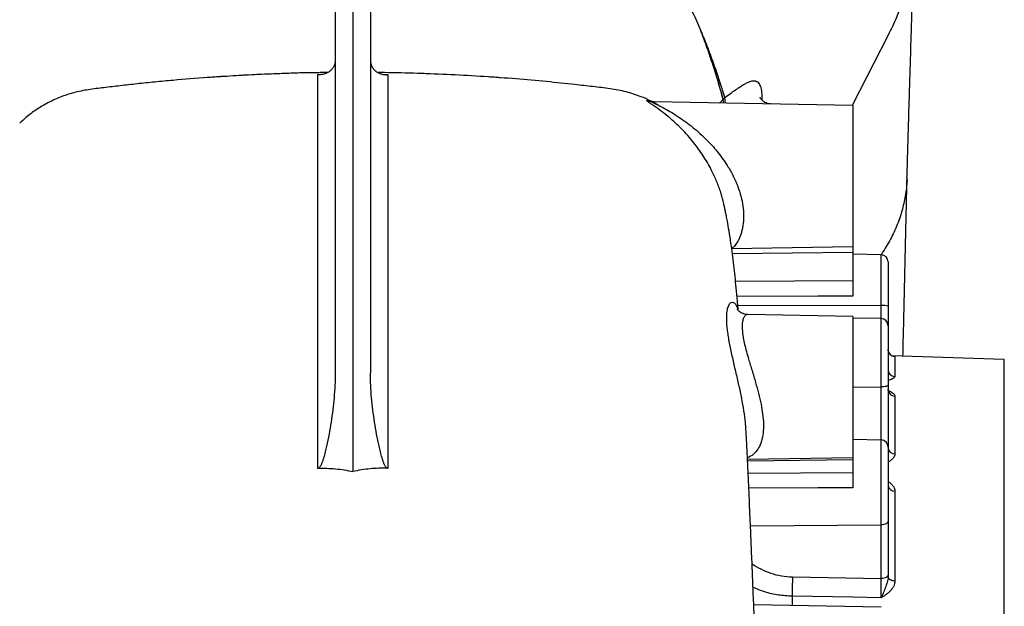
# Model space of a CAD drawing. Header units: millimetres. Extents: x 212 to 2672, y 434 to 2559.
# Tile 11 of 15: x 2076 to 2635, y 1512 to 1844. Entities that reach past the tile are written whole.
import ezdxf

# ---------------------------------------------------------------- set-up
doc = ezdxf.new("R2010")
doc.units = ezdxf.units.MM

msp = doc.modelspace()

# ---------------------------------------------------------------- linework, layer by layer
at = {"color": 7, "linetype": 'Continuous', "lineweight": 25}
for p, q in [((2255.21, 1869.03), (2255.21, 1644.01)), ((2265.21, 1869.06), (2265.21, 1588.04)), ((2275.21, 1869.03), (2275.21, 1644.01)), ((2182.56, 1811.6), (2180.93, 1811.48)), ((2549.21, 1795.83), (2436.32, 1797.8)), ((2549.21, 1795.83), (2549.21, 1715.83)), ((2480.37, 1714.62), (2549.21, 1715.83)), ((2549.21, 1715.83), (2549.21, 1712.6)), ((2549.21, 1712.6), (2549.21, 1696.39)), ((2565.28, 1711.04), (2549.21, 1711.32)), ((2565.63, 1711.67), (2565.21, 1711.04)), ((2569.21, 1707.04), (2569.21, 1681.91)), ((2569.21, 1681.91), (2569.21, 1670.84)), ((2549.21, 1676.12), (2489.6, 1677.16)), ((2549.21, 1676.12), (2549.21, 1596.12)), ((2565.28, 1674.84), (2549.21, 1675.12)), ((2569.21, 1670.84), (2569.21, 1636.93)), ((2635.21, 1651.58), (2571.28, 1653.82)), ((2573.07, 1653.29), (2573.07, 1641.99)), ((2635.21, 966.58), (2635.21, 1651.58)), ((2569.21, 1636.93), (2569.21, 1602.55)), ((2573.07, 1630.9), (2573.07, 1598.1)), ((2565.28, 1605.96), (2549.21, 1606.25)), ((2569.21, 1601.97), (2569.21, 1559.86)), ((2489.35, 1595.08), (2549.21, 1596.12)), ((2549.21, 1596.12), (2549.21, 1594.9)), ((2549.21, 1594.9), (2549.21, 1587.46)), ((2569.21, 1580.1), (2569.21, 1580.12)), ((2573.07, 1577), (2573.07, 1525.92)), ((2565.28, 1527.43), (2565.28, 1557.86)), ((2569.21, 1559.86), (2569.21, 1529.43)), ((2514.91, 1528.32), (2565.28, 1527.43)), ((2565.28, 1511.17), (2492.9, 1512.44))]:
    msp.add_line(p, q, dxfattribs=at)
at = {"color": 1, "linetype": 'Continuous', "lineweight": 25}
for p, q in [((2569.27, 1835.71), (2548.72, 1795.83)), ((2245.39, 1813.29), (2246.91, 1813.32)), ((2283.53, 1813.32), (2285.03, 1813.29)), ((2305.69, 1813.86), (2303.22, 1813.93)), ((2473.46, 1797.15), (2475.54, 1799.36)), ((2480.75, 1711.85), (2549.21, 1712.6)), ((2565.28, 1682.33), (2565.28, 1711.04)), ((2482.57, 1696.12), (2549.21, 1696.39)), ((2483.88, 1682.47), (2565.28, 1682.33)), ((2565.28, 1674.84), (2565.28, 1682.33)), ((2565.28, 1636.1), (2565.28, 1674.84)), ((2549.21, 1636.04), (2565.28, 1636.1)), ((2565.28, 1605.96), (2565.28, 1636.1)), ((2565.28, 1557.86), (2565.28, 1605.96)), ((2569.21, 1602.55), (2569.18, 1602.45)), ((2489.39, 1594.16), (2549.21, 1594.9)), ((2489.73, 1587.09), (2549.21, 1587.46)), ((2491.07, 1557.21), (2565.28, 1557.86)), ((2514.74, 1517.32), (2514.73, 1512.06))]:
    msp.add_line(p, q, dxfattribs=at)
at = {"color": 1, "linetype": 'Continuous', "lineweight": 25, "flags": 128}
for points in [[(2475.8, 1797.11), (2475.67, 1797.78), (2475.54, 1799.36)], [(2475.86, 1797.11), (2475.72, 1797.82), (2475.59, 1799.4)], [(2476.93, 1797.09), (2476.6, 1798.61), (2476.52, 1800.23)], [(2549.21, 1687.52), (2529.22, 1687.49), (2483.43, 1687.39)], [(2549.21, 1578.86), (2529.22, 1578.78), (2490.12, 1578.61)]]:
    msp.add_lwpolyline(points, dxfattribs=at)
at = {"color": 7, "linetype": 'Continuous', "lineweight": 25, "flags": 128}
for points in [[(2569.21, 1636.93), (2569.14, 1636.77), (2568.91, 1636.62), (2568.55, 1636.47), (2568.06, 1636.35), (2567.47, 1636.24), (2566.79, 1636.17), (2566.05, 1636.12), (2565.28, 1636.1)], [(2569.21, 1559.86), (2569.14, 1559.48), (2568.91, 1559.1), (2568.55, 1558.76), (2568.06, 1558.46), (2567.47, 1558.21), (2566.79, 1558.02), (2566.05, 1557.91), (2565.28, 1557.86)], [(2569.21, 1529.43), (2569.14, 1529.04), (2568.91, 1528.67), (2568.55, 1528.33), (2568.06, 1528.02), (2567.47, 1527.78), (2566.79, 1527.59), (2566.05, 1527.47), (2565.28, 1527.43)], [(2573.07, 1525.92), (2572.31, 1525.98), (2571.58, 1526.13), (2570.92, 1526.37), (2570.33, 1526.68), (2569.86, 1527.06), (2569.5, 1527.49), (2569.29, 1527.95), (2569.21, 1528.43)], [(2565.35, 1516.42), (2549.22, 1516.7), (2514.74, 1517.32)]]:
    msp.add_lwpolyline(points, dxfattribs=at)
at = {"color": 7, "linetype": 'Continuous', "lineweight": 25}
for centre, radius, start, end in [((2565.21, 1707.04), 4, 0, 89), ((2566.24, 1672.67), 9.71, 72.1811, 95.6756), ((2565.21, 1670.84), 4, 0, 89), ((2573.21, 1657.28), 4, 180.0371, 268.0406), ((2573.14, 1645.91), 3.93, 180.9664, 269.0238), ((2573.07, 1634.76), 3.86, 181.9421, 269.9888), ((2565.21, 1601.97), 4, 0, 89), ((2572.89, 1601.79), 3.69, 185.2422, 272.8214), ((2572.78, 1580.6), 3.6, 187.7388, 274.5973), ((2810.53, 1518.13), 295.79, 178.0257, 180.1571)]:
    msp.add_arc(centre, radius, start, end, dxfattribs=at)
for points, knots in [([(2051.59, 1798.45), (2052.01, 1799.62), (2052.42, 1800.81), (2053.25, 1803.24), (2053.65, 1804.47), (2054.87, 1808.23), (2055.72, 1810.75), (2058.36, 1818.38), (2060.24, 1823.54), (2063.29, 1831.36), (2064.34, 1833.98), (2066.53, 1839.21), (2067.67, 1841.82), (2069.46, 1845.72), (2070.07, 1847.02), (2071.32, 1849.62), (2071.96, 1850.91), (2073.95, 1854.77), (2075.34, 1857.32), (2078.33, 1862.36), (2079.91, 1864.84), (2083.33, 1869.72), (2085.16, 1872.11), (2088.12, 1875.62), (2089.14, 1876.78), (2091.26, 1879.05), (2092.36, 1880.16), (2094.63, 1882.33), (2095.8, 1883.39), (2098.24, 1885.46), (2099.51, 1886.47), (2103.45, 1889.4), (2106.28, 1891.23), (2110.16, 1893.32), (2110.95, 1893.72), (2112.58, 1894.51), (2113.4, 1894.89), (2115.91, 1895.99), (2117.64, 1896.65), (2120.31, 1897.54), (2121.22, 1897.83), (2123.06, 1898.35), (2124, 1898.59), (2126.83, 1899.31), (2128.75, 1899.77), (2132.64, 1900.68), (2134.61, 1901.11), (2138.61, 1901.96), (2140.64, 1902.37), (2142.68, 1902.77)], [0, 0, 0, 0, 0.03125, 0.03125, 0.0625, 0.0625, 0.125, 0.125, 0.25, 0.25, 0.3125, 0.3125, 0.375, 0.375, 0.40625, 0.40625, 0.4375, 0.4375, 0.5, 0.5, 0.5625, 0.5625, 0.625, 0.625, 0.65625, 0.65625, 0.6875, 0.6875, 0.71875, 0.71875, 0.75, 0.75, 0.8125, 0.8125, 0.828125, 0.828125, 0.84375, 0.84375, 0.875, 0.875, 0.890625, 0.890625, 0.90625, 0.90625, 0.9375, 0.9375, 0.96875, 0.96875, 1, 1, 1, 1]), ([(2387.68, 1902.81), (2387.72, 1902.8), (2387.76, 1902.79), (2387.85, 1902.78), (2387.98, 1902.75), (2388.27, 1902.69), (2388.87, 1902.58), (2389.38, 1902.48), (2390.4, 1902.28), (2391.07, 1902.14), (2393.09, 1901.73), (2394.43, 1901.45), (2398.39, 1900.59), (2400.98, 1899.99), (2404.15, 1899.21), (2404.79, 1899.05), (2406.04, 1898.73), (2406.66, 1898.56), (2408.5, 1898.02), (2409.69, 1897.62), (2413.21, 1896.35), (2415.46, 1895.38), (2418.16, 1894.04), (2418.7, 1893.76), (2419.75, 1893.21), (2420.27, 1892.92), (2421.8, 1892.06), (2422.79, 1891.46), (2425.68, 1889.63), (2427.49, 1888.34), (2430.95, 1885.66), (2432.59, 1884.26), (2435.73, 1881.38), (2437.22, 1879.89), (2439.37, 1877.6), (2440.06, 1876.83), (2441.42, 1875.27), (2442.08, 1874.48), (2444.01, 1872.11), (2445.23, 1870.51), (2447.57, 1867.26), (2448.68, 1865.62), (2450.81, 1862.29), (2451.82, 1860.61), (2453.76, 1857.22), (2454.7, 1855.51), (2456.49, 1852.08), (2457.36, 1850.35), (2459.02, 1846.87), (2459.83, 1845.13), (2461.39, 1841.64), (2462.15, 1839.89), (2462.89, 1838.14)], [0, 0, 0, 0, 0.000977, 0.000977, 0.001953, 0.003906, 0.007813, 0.015625, 0.015625, 0.03125, 0.03125, 0.0625, 0.0625, 0.125, 0.125, 0.140625, 0.140625, 0.15625, 0.15625, 0.1875, 0.1875, 0.25, 0.25, 0.265625, 0.265625, 0.28125, 0.28125, 0.3125, 0.3125, 0.375, 0.375, 0.4375, 0.4375, 0.5, 0.5, 0.53125, 0.53125, 0.5625, 0.5625, 0.625, 0.625, 0.6875, 0.6875, 0.75, 0.75, 0.8125, 0.8125, 0.875, 0.875, 0.9375, 0.9375, 1, 1, 1, 1]), ([(2583.82, 1899.48), (2583.86, 1898.79), (2584.14, 1894.61), (2583.8, 1886.92), (2582.73, 1876.46), (2580.7, 1866.05), (2577.8, 1855.75), (2574.08, 1845.59), (2570.87, 1839.01), (2569.27, 1835.71)], [0, 0, 0, 0, 0.031716, 0.192094, 0.352797, 0.513879, 0.675404, 0.837424, 1, 1, 1, 1]), ([(2579.94, 1754.51), (2580.08, 1759.2), (2580.34, 1768.28), (2580.72, 1781.16), (2581.07, 1792.99), (2581.4, 1803.78), (2581.7, 1813.55), (2581.97, 1822.33), (2582.2, 1830.18), (2582.41, 1837.17), (2582.6, 1843.37), (2582.76, 1848.78), (2582.89, 1853.45), (2583.01, 1857.72), (2583.14, 1862.08), (2583.27, 1866.95), (2583.42, 1872.42), (2583.58, 1878.46), (2583.76, 1885.1), (2583.87, 1889.69), (2583.93, 1892.09)], [0, 0, 0, 0, 0.093665, 0.181407, 0.263254, 0.339218, 0.409303, 0.472408, 0.52983, 0.581558, 0.627581, 0.668569, 0.703619, 0.733337, 0.765711, 0.803192, 0.844977, 0.891696, 0.943363, 1, 1, 1, 1]), ([(2475.54, 1799.36), (2475.09, 1800.92), (2474.64, 1802.49), (2473.96, 1804.87), (2473.73, 1805.66), (2473.27, 1807.26), (2473.04, 1808.06), (2471.85, 1812.07), (2470.85, 1815.29), (2468.75, 1821.78), (2467.66, 1825.03), (2465.36, 1831.57), (2464.15, 1834.85), (2462.89, 1838.14)], [0, 0, 0, 0, 0.125, 0.125, 0.1875, 0.1875, 0.25, 0.25, 0.5, 0.5, 0.75, 0.75, 1, 1, 1, 1]), ([(2462.89, 1838.14), (2463.57, 1836.52), (2464.23, 1834.91), (2465.52, 1831.68), (2466.14, 1830.07), (2467.99, 1825.24), (2469.16, 1822.04), (2471.41, 1815.69), (2472.48, 1812.53), (2473.76, 1808.63), (2474.01, 1807.85), (2474.51, 1806.29), (2474.76, 1805.51), (2475.51, 1803.21), (2476.01, 1801.71), (2476.52, 1800.23)], [0, 0, 0, 0, 0.125, 0.125, 0.25, 0.25, 0.5, 0.5, 0.75, 0.75, 0.8125, 0.8125, 0.875, 0.875, 1, 1, 1, 1]), ([(2475.59, 1799.4), (2475.14, 1800.95), (2474.68, 1802.52), (2474, 1804.9), (2473.77, 1805.7), (2473.31, 1807.29), (2473.07, 1808.09), (2471.88, 1812.09), (2470.88, 1815.31), (2468.77, 1821.79), (2467.67, 1825.04), (2465.94, 1829.94), (2465.35, 1831.58), (2464.44, 1834.04), (2464.14, 1834.86), (2463.52, 1836.5), (2463.21, 1837.32), (2462.89, 1838.14)], [0, 0, 0, 0, 0.125, 0.125, 0.1875, 0.1875, 0.25, 0.25, 0.5, 0.5, 0.75, 0.75, 0.875, 0.875, 0.9375, 0.9375, 1, 1, 1, 1]), ([(2255.21, 1821.55), (2255.21, 1820.78), (2255.11, 1820.06), (2254.83, 1819.07), (2254.73, 1818.75), (2254.47, 1818.13), (2254.33, 1817.84), (2253.86, 1817.01), (2253.49, 1816.52), (2252.69, 1815.65), (2252.25, 1815.27), (2251.31, 1814.6), (2250.81, 1814.32), (2249.79, 1813.86), (2249.27, 1813.68), (2248.19, 1813.41), (2247.64, 1813.33), (2246.81, 1813.26), (2246.52, 1813.25), (2246.1, 1813.26), (2245.96, 1813.26), (2245.67, 1813.27), (2245.53, 1813.28), (2245.39, 1813.29)], [0, 0, 0, 0, 0.125, 0.125, 0.1875, 0.1875, 0.25, 0.25, 0.375, 0.375, 0.5, 0.5, 0.625, 0.625, 0.75, 0.75, 0.875, 0.875, 0.9375, 0.9375, 0.96875, 0.96875, 1, 1, 1, 1]), ([(2275.21, 1821.55), (2275.21, 1820.78), (2275.32, 1820.06), (2275.59, 1819.07), (2275.7, 1818.75), (2275.95, 1818.13), (2276.1, 1817.84), (2276.56, 1817.01), (2276.93, 1816.52), (2277.73, 1815.65), (2278.17, 1815.27), (2279.12, 1814.6), (2279.61, 1814.32), (2280.63, 1813.86), (2281.15, 1813.68), (2282.23, 1813.41), (2282.78, 1813.33), (2283.62, 1813.26), (2283.9, 1813.25), (2284.32, 1813.26), (2284.47, 1813.26), (2284.75, 1813.27), (2284.89, 1813.28), (2285.03, 1813.29)], [0, 0, 0, 0, 0.125, 0.125, 0.1875, 0.1875, 0.25, 0.25, 0.375, 0.375, 0.5, 0.5, 0.625, 0.625, 0.75, 0.75, 0.875, 0.875, 0.9375, 0.9375, 0.96875, 0.96875, 1, 1, 1, 1]), ([(2250.76, 1814.44), (2248.59, 1814.42), (2239.59, 1814.35), (2223.67, 1813.86), (2203.14, 1812.96), (2182.95, 1811.68), (2166.19, 1810.34), (2152.86, 1809.09), (2142.83, 1808.06), (2133.2, 1807), (2123.98, 1805.86), (2115.15, 1804.88), (2106.79, 1803.2), (2099.07, 1800.62), (2091.94, 1797.36), (2085.46, 1793.47), (2080.14, 1789.58), (2077.21, 1786.78), (2076.05, 1785.67)], [0, 0, 0, 0, 0.036033, 0.149689, 0.264635, 0.377673, 0.486073, 0.544206, 0.600147, 0.653836, 0.705304, 0.754579, 0.801598, 0.8467, 0.890003, 0.932046, 0.973044, 1, 1, 1, 1]), ([(2190.23, 1812.12), (2189.12, 1812.05), (2186.86, 1811.9), (2184.36, 1811.73), (2183.06, 1811.63), (2182.78, 1811.61)], [0, 0, 0, 0, 0.431646, 0.877857, 1, 1, 1, 1]), ([(2218.79, 1813.6), (2213.91, 1813.41), (2204.36, 1813.04), (2194.88, 1812.39), (2190.24, 1812.08)], [0, 0, 0, 0, 0.510802, 1, 1, 1, 1]), ([(2245.41, 1589.87), (2245.41, 1605.47), (2245.41, 1620.41), (2245.4, 1648.98), (2245.4, 1662.62), (2245.4, 1682.11), (2245.4, 1688.45), (2245.4, 1697.7), (2245.4, 1700.74), (2245.4, 1706.75), (2245.4, 1709.71), (2245.4, 1715.54), (2245.4, 1718.4), (2245.4, 1724.03), (2245.4, 1726.8), (2245.4, 1732.22), (2245.4, 1734.88), (2245.4, 1740.07), (2245.4, 1742.61), (2245.4, 1747.57), (2245.4, 1749.99), (2245.4, 1754.69), (2245.4, 1756.97), (2245.4, 1763.62), (2245.4, 1767.79), (2245.4, 1779.5), (2245.4, 1786.25), (2245.4, 1797.68), (2245.4, 1802.35), (2245.4, 1806.83), (2245.4, 1807.66), (2245.4, 1809.17), (2245.4, 1809.85), (2245.39, 1811.69), (2245.39, 1812.64), (2245.39, 1813.29)], [0, 0, 0, 0, 0.125, 0.125, 0.25, 0.25, 0.3125, 0.3125, 0.34375, 0.34375, 0.375, 0.375, 0.40625, 0.40625, 0.4375, 0.4375, 0.46875, 0.46875, 0.5, 0.5, 0.53125, 0.53125, 0.5625, 0.5625, 0.625, 0.625, 0.75, 0.75, 0.875, 0.875, 0.90625, 0.90625, 0.9375, 0.9375, 1, 1, 1, 1]), ([(2391.37, 1807.64), (2385.98, 1808.21), (2374.85, 1809.39), (2357.64, 1810.9), (2339.55, 1812.22), (2320.88, 1813.28), (2302.04, 1814.01), (2288.26, 1814.39), (2280.82, 1814.44), (2279.62, 1814.45)], [0, 0, 0, 0, 0.145146, 0.299894, 0.462731, 0.630976, 0.80074, 0.967832, 1, 1, 1, 1]), ([(2285.03, 1813.29), (2285.03, 1812.64), (2285.03, 1811.69), (2285.03, 1809.86), (2285.03, 1809.17), (2285.03, 1807.67), (2285.03, 1806.84), (2285.02, 1802.37), (2285.02, 1797.71), (2285.02, 1786.3), (2285.02, 1779.56), (2285.02, 1767.87), (2285.02, 1763.71), (2285.02, 1757.07), (2285.02, 1754.79), (2285.02, 1750.1), (2285.02, 1747.68), (2285.02, 1742.74), (2285.02, 1740.21), (2285.02, 1735.02), (2285.02, 1732.37), (2285.02, 1726.95), (2285.02, 1724.19), (2285.02, 1718.57), (2285.02, 1715.71), (2285.02, 1709.9), (2285.02, 1706.94), (2285.02, 1700.94), (2285.02, 1697.9), (2285.02, 1688.65), (2285.02, 1682.32), (2285.02, 1662.82), (2285.02, 1649.16), (2285.02, 1627.66), (2285.02, 1620.33), (2285.02, 1609.07), (2285.02, 1605.28), (2285.02, 1597.63), (2285.02, 1593.77), (2285.02, 1589.87)], [0, 0, 0, 0, 0.0625, 0.0625, 0.09375, 0.09375, 0.125, 0.125, 0.25, 0.25, 0.375, 0.375, 0.4375, 0.4375, 0.46875, 0.46875, 0.5, 0.5, 0.53125, 0.53125, 0.5625, 0.5625, 0.59375, 0.59375, 0.625, 0.625, 0.65625, 0.65625, 0.6875, 0.6875, 0.75, 0.75, 0.875, 0.875, 0.9375, 0.9375, 0.96875, 0.96875, 1, 1, 1, 1]), ([(2349.13, 1811.51), (2348.95, 1811.52), (2347.93, 1811.6), (2345.66, 1811.75), (2343.46, 1811.9), (2342.34, 1811.97)], [0, 0, 0, 0, 0.097115, 0.539154, 1, 1, 1, 1]), ([(2435.16, 1797.86), (2434.82, 1798.05), (2432.8, 1799.16), (2427.95, 1801.2), (2420.38, 1803.77), (2411.17, 1805.39), (2401.43, 1806.48), (2394.77, 1807.25), (2391.37, 1807.64)], [0, 0, 0, 0, 0.0262, 0.15322, 0.349906, 0.555761, 0.772478, 1, 1, 1, 1]), ([(2476.52, 1800.23), (2478.66, 1801.87), (2480.67, 1803.35), (2483.48, 1805.3), (2484.38, 1805.9), (2485.69, 1806.73), (2486.11, 1806.99), (2486.94, 1807.49), (2487.35, 1807.72), (2488.53, 1808.37), (2489.27, 1808.74), (2490.63, 1809.32), (2491.26, 1809.54), (2492.13, 1809.74), (2492.4, 1809.79), (2492.92, 1809.84), (2493.17, 1809.84), (2493.62, 1809.8), (2493.83, 1809.76), (2494.13, 1809.66), (2494.22, 1809.62), (2494.35, 1809.55), (2494.42, 1809.51), (2494.48, 1809.47), (2494.52, 1809.44), (2494.54, 1809.43), (2494.56, 1809.41)], [0, 0, 0, 0, 0.25, 0.25, 0.375, 0.375, 0.4375, 0.4375, 0.5, 0.5, 0.625, 0.625, 0.75, 0.75, 0.8125, 0.8125, 0.875, 0.875, 0.9375, 0.9375, 0.96875, 0.96875, 0.984375, 0.992188, 0.992188, 1, 1, 1, 1]), ([(2436.32, 1797.76), (2436.19, 1797.76), (2435.79, 1797.77), (2435.26, 1797.84), (2434.77, 1797.93), (2434.47, 1798), (2434.34, 1798.04), (2434.4, 1798.03), (2434.68, 1797.92), (2435.21, 1797.7), (2436.05, 1797.33), (2437.18, 1796.77), (2438.16, 1796.26), (2438.79, 1795.89), (2438.88, 1795.84)], [0, 0, 0, 0, 0.024459, 0.075358, 0.126623, 0.182082, 0.245846, 0.322121, 0.414028, 0.522737, 0.646412, 0.799589, 0.971102, 1, 1, 1, 1]), ([(2502.48, 1796.65), (2502.23, 1796.66), (2501.67, 1796.68), (2500.5, 1796.95), (2499.22, 1797.49), (2498.06, 1798.29), (2497.24, 1799.13), (2496.76, 1799.82), (2496.52, 1800.26), (2496.45, 1800.46), (2496.46, 1800.43), (2496.46, 1800.42)], [0, 0, 0, 0, 0.090517, 0.204206, 0.339009, 0.481195, 0.613213, 0.734357, 0.850005, 0.96577, 1, 1, 1, 1]), ([(2475.52, 1741.43), (2475.02, 1743.3), (2473.97, 1747.26), (2472.56, 1751.25), (2471.64, 1753.22), (2471.64, 1753.22)], [0, 0, 0, 0, 0.4754353, 0.9999978, 1, 1, 1, 1]), ([(2579.94, 1754.51), (2579.94, 1754.46), (2580.03, 1751.49), (2579.24, 1745.59), (2577.51, 1736.88), (2574.58, 1728.28), (2570.73, 1719.84), (2567.33, 1714.39), (2565.63, 1711.67)], [0, 0, 0, 0, 0.003124, 0.202654, 0.402256, 0.60178, 0.801078, 1, 1, 1, 1]), ([(2577.66, 1653.59), (2577.75, 1657.68), (2578.01, 1669.32), (2578.45, 1688.29), (2578.95, 1710.61), (2579.46, 1732.86), (2579.79, 1747.41), (2579.95, 1754.72)], [0, 0, 0, 0, 0.11615, 0.331502, 0.550996, 0.774575, 1, 1, 1, 1]), ([(2484.14, 1679.46), (2484.1, 1679.99), (2483.95, 1681.79), (2483.56, 1686.12), (2483, 1692.12), (2482.3, 1698.83), (2481.58, 1705.29), (2480.81, 1711.51), (2479.91, 1718.1), (2478.96, 1724.24), (2478.09, 1729.32), (2477.38, 1733.04), (2476.86, 1735.64), (2476.36, 1737.93), (2475.94, 1739.82), (2475.66, 1740.97), (2475.55, 1741.43)], [0, 0, 0, 0, 0.020608, 0.069684, 0.172592, 0.265998, 0.359388, 0.462321, 0.560462, 0.685626, 0.784905, 0.840087, 0.892307, 0.93435, 0.973431, 1, 1, 1, 1]), ([(2549.21, 1696.39), (2549.21, 1695.77), (2549.21, 1695.11), (2549.21, 1694.05), (2549.21, 1693.68), (2549.21, 1692.94), (2549.21, 1692.56), (2549.21, 1691.8), (2549.21, 1691.41), (2549.21, 1690.63), (2549.21, 1690.24), (2549.21, 1689.06), (2549.21, 1688.29), (2549.21, 1687.52)], [0, 0, 0, 0, 0.25, 0.25, 0.375, 0.375, 0.5, 0.5, 0.625, 0.625, 0.75, 0.75, 1, 1, 1, 1]), ([(2489.62, 1677.17), (2489.4, 1677.17), (2488.65, 1677.15), (2487.47, 1677.43), (2486.2, 1677.91), (2485.2, 1678.5), (2484.48, 1679.09), (2484, 1679.6), (2483.73, 1679.97), (2483.64, 1680.13), (2483.63, 1680.15), (2483.62, 1680.15)], [0, 0, 0, 0, 0.052901, 0.179915, 0.302821, 0.422595, 0.541095, 0.660706, 0.783953, 0.913614, 1, 1, 1, 1]), ([(2572.03, 1653.51), (2572.04, 1653.51), (2572.04, 1653.5), (2571.86, 1653.55), (2571.48, 1653.69), (2570.92, 1653.99), (2570.3, 1654.5), (2569.73, 1655.23), (2569.35, 1656.15), (2569.17, 1656.87), (2569.22, 1657.24), (2569.22, 1657.27)], [0, 0, 0, 0, 0.081711, 0.179211, 0.269919, 0.382231, 0.513719, 0.660935, 0.820774, 0.987371, 1, 1, 1, 1]), ([(2255.21, 1644.01), (2255.21, 1641.65), (2255.15, 1639.31), (2254.92, 1634.63), (2254.75, 1632.3), (2254.34, 1627.65), (2254.09, 1625.34), (2253.52, 1620.72), (2253.2, 1618.43), (2252.5, 1613.85), (2252.11, 1611.58), (2251.27, 1607.04), (2250.82, 1604.79), (2250.07, 1601.43), (2249.8, 1600.31), (2249.25, 1598.08), (2248.95, 1596.97), (2248.46, 1595.32), (2248.29, 1594.77), (2247.92, 1593.68), (2247.73, 1593.14), (2247.4, 1592.34), (2247.28, 1592.07), (2247.03, 1591.55), (2246.9, 1591.29), (2246.6, 1590.78), (2246.43, 1590.54), (2246.12, 1590.21), (2246, 1590.1), (2245.8, 1589.98), (2245.73, 1589.94), (2245.57, 1589.89), (2245.49, 1589.87), (2245.41, 1589.87)], [0, 0, 0, 0, 0.125, 0.125, 0.25, 0.25, 0.375, 0.375, 0.5, 0.5, 0.625, 0.625, 0.75, 0.75, 0.8125, 0.8125, 0.875, 0.875, 0.90625, 0.90625, 0.9375, 0.9375, 0.953125, 0.953125, 0.96875, 0.96875, 0.984375, 0.984375, 0.992188, 0.992188, 0.996094, 0.996094, 1, 1, 1, 1]), ([(2285.02, 1589.87), (2284.85, 1589.88), (2284.69, 1589.94), (2284.42, 1590.11), (2284.3, 1590.21), (2284.09, 1590.44), (2283.99, 1590.56), (2283.82, 1590.8), (2283.74, 1590.92), (2283.51, 1591.3), (2283.38, 1591.56), (2283.13, 1592.09), (2283.02, 1592.35), (2282.69, 1593.16), (2282.49, 1593.7), (2282.13, 1594.79), (2281.96, 1595.34), (2281.47, 1596.99), (2281.17, 1598.1), (2280.61, 1600.33), (2280.35, 1601.45), (2279.6, 1604.81), (2279.15, 1607.07), (2278.31, 1611.6), (2277.92, 1613.87), (2276.87, 1620.71), (2276.29, 1625.32), (2275.67, 1632.28), (2275.51, 1634.61), (2275.28, 1639.3), (2275.21, 1641.65), (2275.21, 1644.01)], [0, 0, 0, 0, 0.007812, 0.007812, 0.015625, 0.015625, 0.023437, 0.023437, 0.03125, 0.03125, 0.046875, 0.046875, 0.0625, 0.0625, 0.09375, 0.09375, 0.125, 0.125, 0.1875, 0.1875, 0.25, 0.25, 0.375, 0.375, 0.5, 0.5, 0.75, 0.75, 0.875, 0.875, 1, 1, 1, 1]), ([(2569.71, 1633.12), (2569.71, 1633.12), (2569.76, 1633.09), (2569.61, 1633.22), (2569.38, 1633.64), (2569.19, 1634.2), (2569.23, 1634.55), (2569.24, 1634.61)], [0, 0, 0, 0, 0.035965, 0.326766, 0.599687, 0.929815, 1, 1, 1, 1]), ([(2494.34, 1475.77), (2494.14, 1480.71), (2493.76, 1490.52), (2493.21, 1504.72), (2492.67, 1518.42), (2492.13, 1531.74), (2491.59, 1544.94), (2490.99, 1559.2), (2490.32, 1574.44), (2489.58, 1590.51), (2488.97, 1603.03), (2488.6, 1610.08), (2488.5, 1612.05)], [0, 0, 0, 0, 0.098756, 0.196151, 0.289763, 0.383059, 0.477881, 0.574226, 0.69722, 0.822586, 0.950309, 1, 1, 1, 1]), ([(2245.41, 1589.87), (2248.75, 1589.99), (2252.08, 1589.91), (2257.06, 1589.46), (2258.71, 1589.26), (2261.98, 1588.74), (2263.6, 1588.42), (2265.21, 1588.04)], [0, 0, 0, 0, 0.5, 0.5, 0.75, 0.75, 1, 1, 1, 1]), ([(2285.02, 1589.87), (2281.67, 1589.99), (2278.34, 1589.91), (2273.36, 1589.46), (2271.71, 1589.26), (2268.44, 1588.74), (2266.82, 1588.42), (2265.21, 1588.04)], [0, 0, 0, 0, 0.5, 0.5, 0.75, 0.75, 1, 1, 1, 1]), ([(2549.21, 1587.46), (2549.21, 1586.9), (2549.21, 1586.29), (2549.21, 1585.29), (2549.21, 1584.95), (2549.21, 1584.23), (2549.21, 1583.87), (2549.21, 1583.13), (2549.21, 1582.75), (2549.21, 1581.99), (2549.21, 1581.59), (2549.21, 1580.42), (2549.21, 1579.64), (2549.21, 1578.86)], [0, 0, 0, 0, 0.25, 0.25, 0.375, 0.375, 0.5, 0.5, 0.625, 0.625, 0.75, 0.75, 1, 1, 1, 1]), ([(2565.35, 1516.42), (2565.35, 1516.81), (2565.35, 1517.22), (2565.35, 1518.08), (2565.35, 1518.53), (2565.35, 1519.44), (2565.35, 1519.9), (2565.34, 1520.86), (2565.34, 1521.35), (2565.33, 1522.31), (2565.33, 1522.8), (2565.32, 1523.52), (2565.32, 1523.77), (2565.32, 1524.25), (2565.32, 1524.49), (2565.3, 1525.68), (2565.29, 1526.58), (2565.28, 1527.43)], [0, 0, 0, 0, 0.125, 0.125, 0.25, 0.25, 0.375, 0.375, 0.5, 0.5, 0.625, 0.625, 0.6875, 0.6875, 0.75, 0.75, 1, 1, 1, 1]), ([(2569.21, 1528.43), (2569.21, 1527.9), (2569.15, 1527.37), (2568.95, 1526.31), (2568.82, 1525.78), (2568.51, 1524.72), (2568.34, 1524.2), (2567.98, 1523.16), (2567.8, 1522.65), (2567.23, 1521.11), (2566.85, 1520.11), (2566.29, 1518.67), (2566.1, 1518.2), (2565.82, 1517.51), (2565.73, 1517.29), (2565.54, 1516.84), (2565.44, 1516.63), (2565.35, 1516.42)], [0, 0, 0, 0, 0.125, 0.125, 0.25, 0.25, 0.375, 0.375, 0.5, 0.5, 0.75, 0.75, 0.875, 0.875, 0.9375, 0.9375, 1, 1, 1, 1]), ([(2573.07, 1525.92), (2573.07, 1525.43), (2573.01, 1524.95), (2572.78, 1524), (2572.61, 1523.53), (2572.29, 1522.85), (2572.17, 1522.62), (2571.9, 1522.18), (2571.76, 1521.97), (2571.32, 1521.33), (2570.98, 1520.93), (2570.26, 1520.14), (2569.86, 1519.76), (2569.03, 1519.04), (2568.6, 1518.69), (2567.7, 1518.01), (2567.24, 1517.69), (2566.54, 1517.21), (2566.3, 1517.05), (2565.95, 1516.81), (2565.83, 1516.73), (2565.59, 1516.57), (2565.47, 1516.49), (2565.35, 1516.42)], [0, 0, 0, 0, 0.125, 0.125, 0.25, 0.25, 0.3125, 0.3125, 0.375, 0.375, 0.5, 0.5, 0.625, 0.625, 0.75, 0.75, 0.875, 0.875, 0.9375, 0.9375, 0.96875, 0.96875, 1, 1, 1, 1])]:
    msp.add_open_spline(points, degree=3, knots=knots, dxfattribs=at)
at = {"color": 1, "linetype": 'Continuous', "lineweight": 25}
for points, knots in [([(2250.78, 1814.45), (2248.93, 1814.43), (2240.28, 1814.37), (2229.6, 1814.1), (2220.8, 1813.7), (2218.79, 1813.6)], [0, 0, 0, 0, 0.172689, 0.810085, 1, 1, 1, 1]), ([(2494.56, 1809.41), (2494.56, 1809.41), (2494.87, 1809.27), (2495.45, 1808.85), (2496.37, 1807.57), (2497.15, 1805.2), (2497.56, 1802.06), (2497.54, 1799.65), (2497.54, 1798.87)], [0, 0, 0, 0, 0.000002, 0.158359, 0.316709, 0.59199, 0.867227, 1, 1, 1, 1]), ([(2471.64, 1753.22), (2470.72, 1755.27), (2469.16, 1758.75), (2466.59, 1763.38), (2464.19, 1767.29), (2461.62, 1771.04), (2458.72, 1774.88), (2455.5, 1778.72), (2451.96, 1782.51), (2448.36, 1785.98), (2444.5, 1789.36), (2440.49, 1792.51), (2437.08, 1794.94), (2434.61, 1796.63), (2433.13, 1797.66), (2432.29, 1798.32), (2432.04, 1798.67), (2432.37, 1798.73), (2433.11, 1798.57), (2433.98, 1798.21), (2434.39, 1798.05)], [0, 0, 0, 0, 0.0710224, 0.1207964, 0.1709878, 0.2223234, 0.2739868, 0.3378125, 0.4021125, 0.4677896, 0.5339085, 0.6147091, 0.6966551, 0.74772, 0.799611, 0.8402638, 0.8818285, 0.9224309, 0.9639601, 1, 1, 1, 1]), ([(2436.32, 1797.77), (2436.21, 1797.77), (2435.94, 1797.78), (2436.25, 1797.49), (2437.04, 1796.99), (2438.18, 1796.36), (2439.9, 1795.43), (2442.58, 1793.97), (2446.29, 1791.81), (2450.28, 1789.29), (2454.31, 1786.49), (2458.34, 1783.4), (2462.36, 1779.98), (2467.03, 1775.54), (2471.23, 1770.91), (2474.89, 1766.18), (2477.78, 1761.97), (2480.69, 1757.02), (2483.33, 1751.42), (2485.35, 1745.66), (2486.64, 1740.06), (2487.21, 1734.67), (2487.13, 1730.94), (2486.82, 1728.09), (2486.48, 1726), (2485.7, 1722.88), (2484.44, 1719.66), (2482.78, 1716.88), (2481.31, 1715.19), (2480.63, 1714.9), (2480.35, 1714.78)], [0, 0, 0, 0, 0.015471, 0.037357, 0.06016, 0.078404, 0.096664, 0.134487, 0.175792, 0.217524, 0.257629, 0.297735, 0.338789, 0.379837, 0.442544, 0.474676, 0.5068, 0.549673, 0.593462, 0.634795, 0.677434, 0.717925, 0.759785, 0.771239, 0.795658, 0.820081, 0.870577, 0.917024, 0.964638, 1, 1, 1, 1]), ([(2488.45, 1612.05), (2488.38, 1613.32), (2488.21, 1616.67), (2487.37, 1622.64), (2486.1, 1629.73), (2484.49, 1637.24), (2482.7, 1644.96), (2481.19, 1651.41), (2480.09, 1656.42), (2479.33, 1660.13), (2478.68, 1663.7), (2478.01, 1668.02), (2477.63, 1671.84), (2477.53, 1675.1), (2477.63, 1677.9), (2478.04, 1680.71), (2478.91, 1682.98), (2480.08, 1684.19), (2481.39, 1684.23), (2482.48, 1683.23), (2483.25, 1681.71), (2483.65, 1680.69), (2483.81, 1679.95), (2483.83, 1679.84)], [0, 0, 0, 0, 0.033769, 0.089538, 0.147725, 0.207357, 0.273063, 0.340409, 0.375304, 0.410433, 0.446319, 0.482476, 0.548144, 0.5818, 0.615695, 0.676285, 0.738253, 0.79996, 0.863071, 0.927466, 0.960505, 0.993813, 1, 1, 1, 1]), ([(2489.61, 1677.07), (2489.5, 1677.1), (2488.9, 1677.26), (2487.92, 1676.57), (2486.9, 1674.95), (2486.3, 1672.35), (2486.26, 1668.81), (2486.62, 1665.77), (2487.13, 1662.88), (2487.69, 1660.24), (2488.73, 1656.19), (2490.13, 1651.27), (2491.92, 1645.43), (2493.9, 1638.9), (2495.67, 1632.48), (2497.08, 1626.4), (2498.06, 1620.57), (2498.53, 1614.99), (2498.33, 1609.79), (2497.41, 1605.14), (2495.74, 1601.33), (2493.4, 1598.32), (2491.04, 1596.49), (2489.66, 1596.03), (2489.31, 1595.92)], [0, 0, 0, 0, 0.012473, 0.065568, 0.116321, 0.167047, 0.219519, 0.271996, 0.276052, 0.315366, 0.354851, 0.394202, 0.451138, 0.508081, 0.559673, 0.61124, 0.660186, 0.709103, 0.761312, 0.813527, 0.866291, 0.919107, 0.979252, 1, 1, 1, 1]), ([(2572.03, 1653.53), (2572.11, 1653.52), (2572.52, 1653.47), (2572.93, 1653.39), (2573.02, 1653.32), (2573.07, 1653.29)], [0, 0, 0, 0, 0.121327, 0.56097, 1, 1, 1, 1]), ([(2573.07, 1641.99), (2573.03, 1641.81), (2572.94, 1641.46), (2572.3, 1640.93), (2571.23, 1640.41), (2570.17, 1640.02), (2569.4, 1639.83), (2569.21, 1639.79)], [0, 0, 0, 0, 0.209907, 0.420107, 0.669147, 0.918698, 1, 1, 1, 1]), ([(2569.33, 1633.95), (2569.48, 1633.9), (2570.2, 1633.64), (2571.23, 1633.1), (2572.3, 1632.37), (2572.94, 1631.62), (2573.03, 1631.14), (2573.07, 1630.9)], [0, 0, 0, 0, 0.065637, 0.319443, 0.57273, 0.786514, 1, 1, 1, 1]), ([(2573.07, 1598.1), (2573.03, 1597.73), (2572.94, 1596.99), (2572.3, 1595.87), (2571.23, 1594.78), (2570.17, 1593.94), (2569.4, 1593.54), (2569.21, 1593.44)], [0, 0, 0, 0, 0.209907, 0.420107, 0.669147, 0.918698, 1, 1, 1, 1]), ([(2569.21, 1582.43), (2569.4, 1582.31), (2570.17, 1581.84), (2571.23, 1580.86), (2572.3, 1579.59), (2572.94, 1578.28), (2573.03, 1577.43), (2573.07, 1577)], [0, 0, 0, 0, 0.081302, 0.330853, 0.579893, 0.790093, 1, 1, 1, 1]), ([(2491.97, 1535.74), (2493.56, 1534.71), (2496.83, 1532.57), (2502.48, 1530.28), (2508.57, 1528.71), (2512.8, 1528.45), (2514.91, 1528.32)], [0, 0, 0, 0, 0.23941, 0.492643, 0.746338, 1, 1, 1, 1]), ([(2514.74, 1517.32), (2512.14, 1517.47), (2506.87, 1517.78), (2499.33, 1519.51), (2494.73, 1521.43), (2492.51, 1522.35)], [0, 0, 0, 0, 0.33496, 0.679389, 1, 1, 1, 1])]:
    msp.add_open_spline(points, degree=3, knots=knots, dxfattribs=at)
at = {"color": 7, "linetype": 'Continuous', "lineweight": 25}
for points in [[(2475.54, 1799.36), (2475.56, 1799.38), (2475.58, 1799.39), (2475.59, 1799.4)], [(2475.59, 1799.4), (2475.9, 1799.69), (2476.21, 1799.96), (2476.52, 1800.23)], [(2569.21, 1602.55), (2569.21, 1602.19), (2569.21, 1601.82), (2569.21, 1601.45)], [(2569.21, 1529.43), (2569.21, 1529.1), (2569.21, 1528.77), (2569.21, 1528.43)]]:
    msp.add_open_spline(points, degree=3, dxfattribs=at)

doc.saveas('drawing.dxf')
